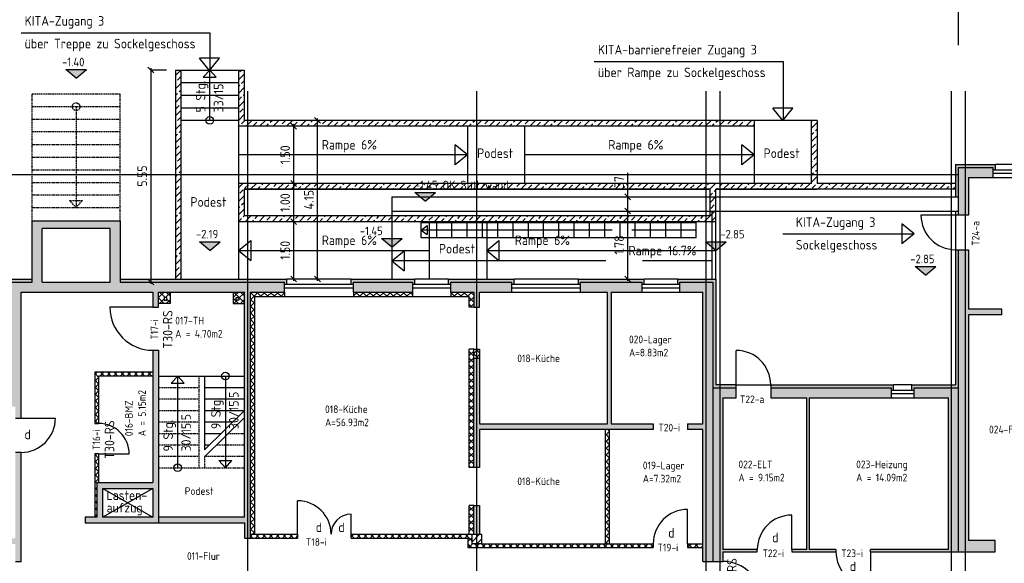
# Model space of a CAD drawing. Extents: x -112620 to -90450, y -13144 to 9644.
# Tile 5 of 34: x -106011 to -103433, y -6966 to -5543. Entities that reach past the tile are written whole.
import ezdxf

# ---------------------------------------------------------------- set-up
doc = ezdxf.new("R2010")
doc.units = 0
doc.header["$LTSCALE"] = 0.5
doc.header["$MEASUREMENT"] = 0
doc.linetypes.add('STRICHLINIE', pattern=[19.05, 12.7, -6.35])
doc.layers.get('0').update_dxf_attribs({"linetype": 'CONTINUOUS'})
doc.layers.get('DEFPOINTS').update_dxf_attribs({"linetype": 'CONTINUOUS'})
for name, color, linetype in [('BEMAS', 30, 'CONTINUOUS'), ('BRAND', 12, 'CONTINUOUS'), ('DÄMM', 41, 'CONTINUOUS'), ('HILFSLINIE', 231, 'CONTINUOUS'), ('LAYER1NEUB', 10, 'CONTINUOUS'), ('PROFIL', 200, 'CONTINUOUS'), ('RINGB', 104, 'CONTINUOUS'), ('SCHRAFF', 140, 'CONTINUOUS'), ('SCHRAFFB', 254, 'CONTINUOUS'), ('TREPPE', 3, 'CONTINUOUS'), ('WÄRMEÜBER', 240, 'CONTINUOUS')]:
    doc.layers.add(name, color=color, linetype=linetype)
doc.styles.get("Standard").update_dxf_attribs({"font": 'isocp3.shx', "height": 25})
doc.dimstyles.new('M100', dxfattribs={"dimtxt": 35, "dimasz": 15, "dimexe": 5, "dimexo": 5, "dimgap": 10, "dimtad": 1, "dimlfac": 0.01, "dimzin": 0, "dimtxsty": 'STANDARD', "dimblk1": 'OBLIQUE', "dimblk2": 'OBLIQUE', "dimsah": 1, "dimcen": 2.5, "dimdle": 5, "dimazin": 3, "dimtfac": 1, "dimtmove": 0, "dimatfit": 3, "dimtolj": 1, "dimtzin": 0})
pattern_1 = [(45, (9393.068, 0), (-8.8388348, 8.8388348), []), (135, (9393.068, 0), (-8.8388348, -8.8388348), [])]
pattern_2 = [(45, (-3320, -3910.851), (-8.8388348, 8.8388348), []), (135, (-3320, -3910.851), (-8.8388348, -8.8388348), [])]

# ---------------------------------------------------------------- blocks, each defined once
blk = doc.blocks.new('_OBLIQUE')
at = {"color": 0, "linetype": 'BYBLOCK'}
blk.add_line((-0.5, -0.5), (0.5, 0.5), dxfattribs=at)
blk = doc.blocks.new('*D842')
at = {"color": 0, "linetype": 'BYBLOCK'}
blk.add_line((-104418.8, -6226.8), (-104418.8, -6038.8), dxfattribs=at)
at = {"layer": 'DEFPOINTS', "color": 0, "linetype": 'BYBLOCK'}
for p in [(-104418.8, -6043.8), (-104418.8, -6043.8), (-104418.8, -6221.8)]:
    blk.add_point(p, dxfattribs=at)
at = {"color": 0, "linetype": 'BYBLOCK', "xscale": 15, "yscale": 15, "zscale": 15}
for p, rotation in [((-104418.8, -6043.8), 90), ((-104418.8, -6221.8), 270)]:
    blk.add_blockref('_OBLIQUE', p, dxfattribs=dict(at, rotation=rotation))
at = {"color": 0, "linetype": 'BYBLOCK', "insert": (-104441.3, -6132.8), "char_height": 25, "attachment_point": 5, "rotation": 90}
blk.add_mtext('\\A1;1.78', dxfattribs=at)
blk = doc.blocks.new('*D843')
at = {"color": 0, "linetype": 'BYBLOCK'}
for p, q in [((-104418.8, -6006.8), (-104418.8, -5944.3)), ((-104418.8, -6048.8), (-104418.8, -6006.8))]:
    blk.add_line(p, q, dxfattribs=at)
at = {"layer": 'DEFPOINTS', "color": 0, "linetype": 'BYBLOCK'}
for p in [(-104418.8, -6006.8), (-104418.8, -6006.8), (-104418.8, -6043.8)]:
    blk.add_point(p, dxfattribs=at)
at = {"color": 0, "linetype": 'BYBLOCK', "xscale": 15, "yscale": 15, "zscale": 15}
for p, rotation in [((-104418.8, -6006.8), 90), ((-104418.8, -6043.8), 270)]:
    blk.add_blockref('_OBLIQUE', p, dxfattribs=dict(at, rotation=rotation))
at = {"color": 0, "linetype": 'BYBLOCK', "insert": (-104441.3, -5968.1), "char_height": 25, "attachment_point": 5, "rotation": 90}
blk.add_mtext('\\A1;37', dxfattribs=at)
blk = doc.blocks.new('*D847')
at = {"color": 0, "linetype": 'BYBLOCK'}
blk.add_line((-105293.1, -6226.8), (-105293.1, -6066.8), dxfattribs=at)
at = {"layer": 'DEFPOINTS', "color": 0, "linetype": 'BYBLOCK'}
for p in [(-105293.1, -6071.8), (-105293.1, -6071.8), (-105293.1, -6221.8)]:
    blk.add_point(p, dxfattribs=at)
at = {"color": 0, "linetype": 'BYBLOCK', "xscale": 15, "yscale": 15, "zscale": 15}
for p, rotation in [((-105293.1, -6071.8), 90), ((-105293.1, -6221.8), 270)]:
    blk.add_blockref('_OBLIQUE', p, dxfattribs=dict(at, rotation=rotation))
at = {"color": 0, "linetype": 'BYBLOCK', "insert": (-105315.6, -6146.8), "char_height": 25, "attachment_point": 5, "rotation": 90}
blk.add_mtext('\\A1;1.50', dxfattribs=at)
blk = doc.blocks.new('*D849')
at = {"color": 0, "linetype": 'BYBLOCK'}
blk.add_line((-105293.1, -5976.8), (-105293.1, -5816.8), dxfattribs=at)
at = {"layer": 'DEFPOINTS', "color": 0, "linetype": 'BYBLOCK'}
for p in [(-105293.1, -5821.8), (-105293.1, -5821.8), (-105293.1, -5971.8)]:
    blk.add_point(p, dxfattribs=at)
at = {"color": 0, "linetype": 'BYBLOCK', "xscale": 15, "yscale": 15, "zscale": 15}
for p, rotation in [((-105293.1, -5821.8), 90), ((-105293.1, -5971.8), 270)]:
    blk.add_blockref('_OBLIQUE', p, dxfattribs=dict(at, rotation=rotation))
at = {"color": 0, "linetype": 'BYBLOCK', "insert": (-105315.6, -5896.8), "char_height": 25, "attachment_point": 5, "rotation": 90}
blk.add_mtext('\\A1;1.50', dxfattribs=at)
blk = doc.blocks.new('*D850')
at = {"color": 0, "linetype": 'BYBLOCK'}
blk.add_line((-105293.1, -6076.8), (-105293.1, -5966.8), dxfattribs=at)
at = {"layer": 'DEFPOINTS', "color": 0, "linetype": 'BYBLOCK'}
for p in [(-105293.1, -5971.8), (-105293.1, -5971.8), (-105293.1, -6071.8)]:
    blk.add_point(p, dxfattribs=at)
at = {"color": 0, "linetype": 'BYBLOCK', "xscale": 15, "yscale": 15, "zscale": 15}
for p, rotation in [((-105293.1, -5971.8), 90), ((-105293.1, -6071.8), 270)]:
    blk.add_blockref('_OBLIQUE', p, dxfattribs=dict(at, rotation=rotation))
at = {"color": 0, "linetype": 'BYBLOCK', "insert": (-105315.6, -6021.8), "char_height": 25, "attachment_point": 5, "rotation": 90}
blk.add_mtext('\\A1;1.00', dxfattribs=at)
blk = doc.blocks.new('*D851')
at = {"color": 0, "linetype": 'BYBLOCK'}
blk.add_line((-105231, -6226.8), (-105231, -5801.8), dxfattribs=at)
at = {"layer": 'DEFPOINTS', "color": 0, "linetype": 'BYBLOCK'}
for p in [(-105231, -5806.8), (-105231, -5806.8), (-105231, -6221.8)]:
    blk.add_point(p, dxfattribs=at)
at = {"color": 0, "linetype": 'BYBLOCK', "xscale": 15, "yscale": 15, "zscale": 15}
for p, rotation in [((-105231, -5806.8), 90), ((-105231, -6221.8), 270)]:
    blk.add_blockref('_OBLIQUE', p, dxfattribs=dict(at, rotation=rotation))
at = {"color": 0, "linetype": 'BYBLOCK', "insert": (-105253.5, -6014.3), "char_height": 25, "attachment_point": 5, "rotation": 90}
blk.add_mtext('\\A1;4.15', dxfattribs=at)
blk = doc.blocks.new('*D853')
at = {"color": 0, "linetype": 'BYBLOCK'}
blk.add_line((-105667.3, -5669.8), (-105667.3, -6234.8), dxfattribs=at)
at = {"layer": 'DEFPOINTS', "color": 0, "linetype": 'BYBLOCK'}
for p in [(-105667.3, -5674.8), (-105667.3, -6229.8), (-105667.3, -6229.8)]:
    blk.add_point(p, dxfattribs=at)
at = {"color": 0, "linetype": 'BYBLOCK', "xscale": 15, "yscale": 15, "zscale": 15}
for p, rotation in [((-105667.3, -5674.8), 90), ((-105667.3, -6229.8), 270)]:
    blk.add_blockref('_OBLIQUE', p, dxfattribs=dict(at, rotation=rotation))
at = {"color": 0, "linetype": 'BYBLOCK', "insert": (-105689.8, -5952.3), "char_height": 25, "attachment_point": 5, "rotation": 90}
blk.add_mtext('\\A1;5.55', dxfattribs=at)

msp = doc.modelspace()

# ---------------------------------------------------------------- hatches: boundary and pattern name
at = {"layer": 'BEMAS'}
h = msp.add_hatch(color=256, dxfattribs=at)
h.paths.add_polyline_path([(-105836.125, -5673.485), (-105863.17, -5673.485), (-105863.17, -5696.163)])
h.paths.add_polyline_path([(-105863.17, -5673.485), (-105890.214, -5673.485), (-105863.17, -5696.163)])
h = msp.add_hatch(color=256, dxfattribs=at)
h.paths.add_polyline_path([(-104160.966, -6124.145), (-104188.01, -6124.145), (-104188.01, -6146.823)])
h.paths.add_polyline_path([(-104188.01, -6124.145), (-104215.055, -6124.145), (-104188.01, -6146.823)])
h = msp.add_hatch(color=256, dxfattribs=at)
h.paths.add_polyline_path([(-103612.42, -6189.037), (-103639.464, -6189.037), (-103639.464, -6211.715)])
h.paths.add_polyline_path([(-103639.464, -6189.037), (-103666.509, -6189.037), (-103639.464, -6211.715)])
at = {"layer": 'DÄMM'}
for points in [[(-103462.01, -5929.823), (-103462.01, -5936.591), (-103456.01, -5936.591), (-103456.01, -5921.823), (-103561.01, -5921.823), (-103561.01, -6006.823), (-103553.01, -6006.823), (-103553.01, -5929.823)], [(-103675.01, -6498.823), (-103675.01, -6513.591), (-103669.01, -6513.591), (-103669.01, -6506.823), (-103553.01, -6506.823), (-103553.01, -6145.044), (-103561.01, -6145.044), (-103561.01, -6498.823)], [(-106033.01, -6229.823), (-105978.01, -6229.823), (-105978.01, -6221.823), (-106041.01, -6221.823), (-106041.01, -6521.823), (-106108.01, -6521.823), (-106108.01, -6536.591), (-106102.01, -6536.591), (-106102.01, -6529.823), (-106033.01, -6529.823)], [(-105748.01, -6221.823), (-105748.01, -6229.823), (-105317.01, -6229.823), (-105317.01, -6236.591), (-105311.01, -6236.591), (-105311.01, -6221.823)], [(-105143.01, -6221.823), (-105143.01, -6236.591), (-105137.01, -6236.591), (-105137.01, -6229.823), (-104982.01, -6229.823), (-104982.01, -6236.591), (-104976.01, -6236.591), (-104976.01, -6221.823)], [(-104888.01, -6221.823), (-104888.01, -6236.591), (-104882.01, -6236.591), (-104882.01, -6229.823), (-104722.01, -6229.823), (-104722.01, -6236.591), (-104716.01, -6236.591), (-104716.01, -6221.823)], [(-104382.01, -6229.823), (-104382.01, -6236.591), (-104376.01, -6236.591), (-104376.01, -6221.823), (-104548.01, -6221.823), (-104548.01, -6236.591), (-104542.01, -6236.591), (-104542.01, -6229.823)], [(-104288.01, -6221.823), (-104288.01, -6236.591), (-104282.01, -6236.591), (-104282.01, -6229.823), (-104196.01, -6229.823), (-104196.01, -6506.823), (-104134.51, -6506.823), (-104134.51, -6498.823), (-104188.01, -6498.823), (-104188.01, -6221.823)], [(-104044.51, -6498.823), (-104044.51, -6506.823), (-103729.01, -6506.823), (-103729.01, -6513.591), (-103723.01, -6513.591), (-103723.01, -6498.823)]]:
    msp.add_hatch(color=256, dxfattribs=at).paths.add_polyline_path(points)
at = {"layer": 'LAYER1NEUB'}
h = msp.add_hatch(color=256, dxfattribs=at)
h.paths.add_polyline_path([(-105485.394, -6124.145), (-105512.438, -6124.145), (-105512.438, -6146.823)])
h.paths.add_polyline_path([(-105512.438, -6124.145), (-105539.483, -6124.145), (-105512.438, -6146.823)])
h = msp.add_hatch(dxfattribs=at)
h.set_pattern_fill('ANSI37', color=256, scale=100, style=0)
h.set_pattern_definition(pattern_2)
h.paths.add_polyline_path([(-105617.01, -6285.823), (-105617.01, -6255.823), (-105647.01, -6255.823), (-105647.01, -6285.823)])
h.paths.add_polyline_path([(-105632.51, -6277.323), (-105632.51, -6270.323), (-105625.51, -6270.323), (-105625.51, -6277.323)], flags=16)
h = msp.add_hatch(dxfattribs=at)
h.set_pattern_fill('ANSI37', color=256, scale=100, style=0)
h.set_pattern_definition(pattern_2)
h.paths.add_polyline_path([(-105422.01, -6285.823), (-105422.01, -6255.823), (-105452.01, -6255.823), (-105452.01, -6285.823)])
h.paths.add_polyline_path([(-105436.51, -6277.323), (-105443.51, -6277.323), (-105443.51, -6270.323), (-105436.51, -6270.323)], flags=16)
at = {"layer": 'RINGB'}
h = msp.add_hatch(dxfattribs=at)
h.set_pattern_fill('ANSI33', color=256, scale=100, style=0)
h.paths.add_polyline_path([(-105588.01, -5674.823), (-105603.01, -5674.823), (-105603.01, -6221.823), (-105588.01, -6221.823)])
h = msp.add_hatch(dxfattribs=at)
h.set_pattern_fill('ANSI33', color=256, scale=100, style=0)
h.paths.add_polyline_path([(-104088.01, -5821.823), (-104088.01, -5806.823), (-105423.01, -5806.823), (-105423.01, -5674.823), (-105438.01, -5674.823), (-105438.01, -5821.823)])
h = msp.add_hatch(dxfattribs=at)
h.set_pattern_fill('ANSI33', color=256, scale=100, style=0)
h.paths.add_polyline_path([(-105438.01, -5971.823), (-105438.01, -6071.823), (-104188.01, -6071.823), (-104188.01, -5986.823), (-103923.01, -5986.823), (-103561.01, -5986.823), (-103561.01, -5971.823), (-103923.01, -5971.823), (-103923.01, -5806.823), (-103938.01, -5806.823), (-103938.01, -5971.823)])
h.paths.add_polyline_path([(-104203.01, -5986.823), (-105423.01, -5986.823), (-105423.01, -6056.823), (-104203.01, -6056.823)], flags=17)
for points in [[(-103462.01, -5955.823), (-103462.01, -5929.823), (-103553.01, -5929.823), (-103553.01, -6055.044), (-103527.01, -6055.044), (-103527.01, -5955.823)], [(-103527.01, -6145.044), (-103553.01, -6145.044), (-103553.01, -6935.823), (-103457.01, -6935.823), (-103457.01, -6905.823), (-103527.01, -6905.823), (-103527.01, -6315.823), (-103439.01, -6315.823), (-103439.01, -6300.823), (-103527.01, -6300.823)], [(-105137.01, -6229.823), (-105137.01, -6255.823), (-104982.01, -6255.823), (-104982.01, -6229.823)], [(-104882.01, -6229.823), (-104882.01, -6255.823), (-104822.01, -6255.823), (-104822.01, -6295.823), (-104807.01, -6295.823), (-104807.01, -6255.823), (-104722.01, -6255.823), (-104722.01, -6229.823)], [(-104282.01, -6229.823), (-104282.01, -6255.823), (-104222.01, -6255.823), (-104222.01, -6600.823), (-104262.01, -6600.823), (-104262.01, -6615.823), (-104222.01, -6615.823), (-104222.01, -6960.823), (-104196.01, -6960.823), (-104196.01, -6229.823)], [(-104134.51, -6532.823), (-104134.51, -6506.823), (-104196.01, -6506.823), (-104196.01, -6960.823), (-104170.01, -6960.823), (-104170.01, -6935.823), (-104079.51, -6935.823), (-104079.51, -6929.823), (-104170.01, -6929.823), (-104170.01, -6532.823)], [(-103729.01, -6532.823), (-103729.01, -6506.823), (-104044.51, -6506.823), (-104044.51, -6532.823), (-103949.51, -6532.823), (-103949.51, -6929.823), (-103989.51, -6929.823), (-103989.51, -6935.823), (-103873.51, -6935.823), (-103873.51, -6929.823), (-103943.51, -6929.823), (-103943.51, -6532.823)], [(-106022.01, -6915.823), (-106022.01, -6960.823), (-106007.01, -6960.823), (-106007.01, -6675.823), (-106022.01, -6675.823), (-106022.01, -6900.823), (-106177.01, -6900.823), (-106177.01, -6555.823), (-106183.01, -6555.823), (-106183.01, -6900.823), (-106607.01, -6900.823), (-106607.01, -6880.823), (-106622.01, -6880.823), (-106622.01, -7015.823), (-106607.01, -7015.823), (-106607.01, -6915.823)], [(-104822.01, -6889.823), (-104807.01, -6889.823), (-104807.01, -6814.823), (-104822.01, -6814.823)]]:
    msp.add_hatch(color=256, dxfattribs=at).paths.add_polyline_path(points)
h = msp.add_hatch(color=256, dxfattribs=at)
h.paths.add_polyline_path([(-105748.01, -6229.823), (-105748.01, -6069.823), (-105978.01, -6069.823), (-105978.01, -6229.823), (-106033.01, -6229.823), (-106033.01, -6529.823), (-106102.01, -6529.823), (-106102.01, -6555.823), (-106022.01, -6555.823), (-106022.01, -6585.823), (-106007.01, -6585.823), (-106007.01, -6255.823), (-105662.01, -6255.823), (-105662.01, -6295.823), (-105647.01, -6295.823), (-105647.01, -6255.823), (-105422.01, -6255.823), (-105422.01, -6844.823), (-105647.01, -6844.823), (-105647.01, -6859.823), (-105422.01, -6859.823), (-105422.01, -6899.823), (-105407.01, -6899.823), (-105407.01, -6255.823), (-105317.01, -6255.823), (-105317.01, -6229.823)])
h.paths.add_polyline_path([(-105774.01, -6229.823), (-105774.01, -6089.823), (-105952.01, -6089.823), (-105952.01, -6229.823)], flags=17)
h = msp.add_hatch(color=256, dxfattribs=at)
h.paths.add_polyline_path([(-104814.51, -6429.823), (-104822.01, -6429.823), (-104822.01, -6714.823), (-104814.51, -6714.823)])
h.paths.add_polyline_path([(-104352.01, -6615.823), (-104352.01, -6600.823), (-104462.01, -6600.823), (-104462.01, -6255.823), (-104382.01, -6255.823), (-104382.01, -6229.823), (-104542.01, -6229.823), (-104542.01, -6255.823), (-104472.01, -6255.823), (-104472.01, -6600.823), (-104807.01, -6600.823), (-104807.01, -6429.823), (-104814.51, -6429.823), (-104814.51, -6714.823), (-104807.01, -6714.823), (-104807.01, -6615.823)])
h = msp.add_hatch(color=256, dxfattribs=at)
h.paths.add_polyline_path([(-105647.01, -6408.323), (-105662.01, -6408.323), (-105662.01, -6754.823), (-105808.01, -6754.823), (-105808.01, -6844.823), (-105839.01, -6844.823), (-105839.01, -6859.823), (-105647.01, -6859.823), (-105647.01, -6844.823)])
h.paths.add_polyline_path([(-105662.01, -6769.823), (-105662.01, -6844.823), (-105793.01, -6844.823), (-105793.01, -6769.823)], flags=16)
h = msp.add_hatch(color=256, dxfattribs=at)
h.paths.add_polyline_path([(-103553.01, -6506.823), (-103669.01, -6506.823), (-103669.01, -6532.823), (-103579.01, -6532.823), (-103579.01, -6929.823), (-103783.51, -6929.823), (-103783.51, -6935.823), (-103553.01, -6935.823), (-103553.01, -6903.822, -0.17210363), (-103568.143, -6861.16, -0.17210363), (-103553.01, -6818.498), (-103553.01, -6532.823)])
h.paths.add_polyline_path([(-103553.01, -6818.498, 0.17210363), (-103568.143, -6861.16, 0.17210363), (-103553.01, -6903.822)], flags=16)
at = {"layer": 'SCHRAFF'}
h = msp.add_hatch(dxfattribs=at)
h.set_pattern_fill('ANSI37', color=256, scale=100, style=0)
h.set_pattern_definition(pattern_1)
h.paths.add_polyline_path([(-105395.01, -6267.823), (-105317.01, -6267.823), (-105317.01, -6255.823), (-105407.01, -6255.823), (-105407.01, -6889.823), (-105395.01, -6889.823)])
h = msp.add_hatch(dxfattribs=at)
h.set_pattern_fill('ANSI37', color=256, scale=100, style=0)
h.paths.add_polyline_path([(-105137.01, -6255.823), (-105137.01, -6267.823), (-104982.01, -6267.823), (-104982.01, -6255.823)])
h = msp.add_hatch(dxfattribs=at)
h.set_pattern_fill('ANSI37', color=256, scale=100, style=0)
h.paths.add_polyline_path([(-104822.01, -6255.823), (-104882.01, -6255.823), (-104882.01, -6267.823), (-104834.01, -6267.823), (-104834.01, -6295.823), (-104822.01, -6295.823)])
h = msp.add_hatch(dxfattribs=at)
h.set_pattern_fill('ANSI37', color=256, scale=100, style=0)
h.paths.add_polyline_path([(-104834.01, -6714.823), (-104822.01, -6714.823), (-104822.01, -6405.823), (-104834.01, -6405.823)])
h = msp.add_hatch(dxfattribs=at)
h.set_pattern_fill('ANSI37', color=256, scale=100, style=0)
h.set_pattern_definition(pattern_1)
h.paths.add_polyline_path([(-104814.51, -6405.823), (-104822.01, -6405.823), (-104822.01, -6429.823), (-104814.51, -6429.823)])
h.paths.add_polyline_path([(-104814.51, -6429.823), (-104807.01, -6429.823), (-104807.01, -6405.823), (-104814.51, -6405.823)])
h = msp.add_hatch(dxfattribs=at)
h.set_pattern_fill('ANSI37', color=256, scale=100, style=0)
h.set_pattern_definition(pattern_1)
h.paths.add_polyline_path([(-105662.01, -6475.823), (-105662.01, -6465.823), (-105814.01, -6465.823), (-105814.01, -6599.823), (-105804.01, -6599.823), (-105804.01, -6475.823)])
h = msp.add_hatch(dxfattribs=at)
h.set_pattern_fill('ANSI37', color=256, scale=100, style=0)
h.paths.add_polyline_path([(-104467.01, -6615.823), (-104477.01, -6615.823), (-104477.01, -6914.823), (-104467.01, -6914.823)])
h = msp.add_hatch(dxfattribs=at)
h.set_pattern_fill('ANSI37', color=256, scale=100, style=0)
h.set_pattern_definition(pattern_1)
h.paths.add_polyline_path([(-105804.01, -6679.823), (-105814.01, -6679.823), (-105814.01, -6844.823), (-105808.01, -6844.823), (-105808.01, -6754.823), (-105804.01, -6754.823)])
h = msp.add_hatch(dxfattribs=at)
h.set_pattern_fill('ANSI37', color=256, scale=100, style=0)
h.paths.add_polyline_path([(-104834.01, -6889.823), (-104822.01, -6889.823), (-104822.01, -6814.823), (-104834.01, -6814.823)])
h = msp.add_hatch(dxfattribs=at)
h.set_pattern_fill('ANSI37', color=256, scale=100, style=0)
h.set_pattern_definition(pattern_1)
h.paths.add_polyline_path([(-105283.01, -6899.823), (-105283.01, -6889.823), (-105407.01, -6889.823), (-105407.01, -6899.823)])
h = msp.add_hatch(dxfattribs=at)
h.set_pattern_fill('ANSI37', color=256, scale=100, style=0)
h.set_pattern_definition(pattern_1)
h.paths.add_polyline_path([(-104802.01, -6914.823), (-104814.51, -6914.823), (-104814.51, -6924.823), (-104352.01, -6924.823), (-104352.01, -6914.823)])
h.paths.add_polyline_path([(-104827.01, -6914.823), (-104827.01, -6889.823), (-105143.01, -6889.823), (-105143.01, -6899.823), (-104837.01, -6899.823), (-104837.01, -6924.823), (-104814.51, -6924.823), (-104814.51, -6914.823)])
h = msp.add_hatch(dxfattribs=at)
h.set_pattern_fill('ANSI31', color=256, scale=100, style=0)
h.paths.add_polyline_path([(-104802.01, -6889.823), (-104814.51, -6889.823), (-104814.51, -6914.823), (-104802.01, -6914.823)])
h.paths.add_polyline_path([(-104827.01, -6914.823), (-104814.51, -6914.823), (-104814.51, -6889.823), (-104827.01, -6889.823)])
h = msp.add_hatch(dxfattribs=at)
h.set_pattern_fill('ANSI37', color=256, scale=100, style=0)
h.set_pattern_definition([(45, (9393.068, -25), (-8.8388348, 8.8388348), []), (135, (9393.068, -25), (-8.8388348, -8.8388348), [])])
h.paths.add_polyline_path([(-104222.01, -6924.823), (-104222.01, -6914.823), (-104262.01, -6914.823), (-104262.01, -6924.823)])
at = {"layer": 'WÄRMEÜBER'}
h = msp.add_hatch(color=256, dxfattribs=at)
h.paths.add_polyline_path([(-104922.263, -5995.528), (-104949.308, -5995.528), (-104949.308, -6018.206)])
h.paths.add_polyline_path([(-104949.308, -5995.528), (-104976.353, -5995.528), (-104949.308, -6018.206)])
h = msp.add_hatch(color=256, dxfattribs=at)
h.paths.add_polyline_path([(-105008.966, -6115.503), (-105036.01, -6115.503), (-105036.01, -6138.181)])
h.paths.add_polyline_path([(-105036.01, -6115.503), (-105063.055, -6115.503), (-105036.01, -6138.181)])

# ---------------------------------------------------------------- linework, layer by layer
at = {"layer": 'BEMAS'}
for p, q in [((-103553.01, -5609.78), (-103553.01, -5296.313)), ((-105890.214, -5673.485), (-105836.125, -5673.485)), ((-105863.17, -5696.163), (-105890.214, -5673.485)), ((-105863.17, -5696.163), (-105836.125, -5673.485)), ((-105626.414, -5674.823), (-105667.26, -5674.823)), ((-103669.032, -6103.826), (-103701.199, -6077.706)), ((-103701.199, -6077.706), (-103701.199, -6129.946)), ((-104012.821, -6103.826), (-103669.032, -6103.826)), ((-103669.032, -6103.826), (-103701.199, -6129.946)), ((-104215.055, -6124.145), (-104160.966, -6124.145)), ((-104188.01, -6146.823), (-104215.055, -6124.145)), ((-104188.01, -6146.823), (-104160.966, -6124.145)), ((-103666.509, -6189.037), (-103612.42, -6189.037)), ((-103639.464, -6211.715), (-103666.509, -6189.037)), ((-103639.464, -6211.715), (-103612.42, -6189.037))]:
    msp.add_line(p, q, dxfattribs=at)
at = {"layer": 'HILFSLINIE'}
for p, q in [((-105414.51, -5729.823), (-105414.51, -7475.734)), ((-104814.51, -5729.823), (-104814.51, -7475.734)), ((-104214.51, -5729.823), (-104214.51, -7475.734)), ((-104177.51, -5729.823), (-104177.51, -7544.297)), ((-103571.51, -7761.968), (-103571.51, -5729.823)), ((-103534.51, -7964.683), (-103534.51, -5729.823)), ((-107422.592, -5948.323), (-103553.01, -5948.323))]:
    msp.add_line(p, q, dxfattribs=at)
at = {"layer": 'LAYER1NEUB'}
for p, q in [((-106007.169, -5577.126), (-105513.01, -5577.126)), ((-105513.01, -5577.126), (-105513.01, -5677.098)), ((-105513.934, -5675.961), (-105540.054, -5643.794)), ((-105487.814, -5643.794), (-105540.054, -5643.794)), ((-105513.934, -5675.961), (-105487.814, -5643.794)), ((-104506.245, -5652.462), (-104012.087, -5652.462)), ((-104012.087, -5652.462), (-104012.087, -5806.823)), ((-105603.01, -5674.823), (-105603.01, -6221.823)), ((-105603.01, -5674.823), (-105423.01, -5674.823)), ((-105588.01, -6221.823), (-105588.01, -5674.823)), ((-105513.01, -5674.823), (-105530.086, -5693.562)), ((-105530.086, -5693.562), (-105495.934, -5693.562)), ((-105513.01, -5806.823), (-105513.01, -5674.823)), ((-105513.01, -5674.823), (-105495.934, -5693.562)), ((-105438.01, -5674.823), (-105438.01, -6221.823)), ((-105423.01, -5674.823), (-105423.01, -5806.823)), ((-105588.01, -5707.823), (-105438.01, -5707.823)), ((-105588.01, -5740.823), (-105438.01, -5740.823)), ((-105588.01, -5773.823), (-105438.01, -5773.823)), ((-104013.01, -5806.823), (-104039.13, -5774.656)), ((-103986.891, -5774.656), (-104039.13, -5774.656)), ((-104013.01, -5806.823), (-103986.891, -5774.656)), ((-105438.01, -5806.823), (-105588.01, -5806.823)), ((-104088.01, -5821.823), (-105438.01, -5821.823)), ((-103923.01, -5806.823), (-105423.01, -5806.823)), ((-104838.01, -5821.823), (-104838.01, -5971.823)), ((-104688.01, -5971.823), (-104688.01, -5821.823)), ((-104088.01, -5806.823), (-104088.01, -5971.823)), ((-103938.01, -5971.823), (-103938.01, -5806.823)), ((-103923.01, -5806.823), (-103923.01, -5971.823)), ((-104838.01, -5896.823), (-104870.177, -5870.704)), ((-104870.177, -5922.943), (-104870.177, -5870.704)), ((-104088.01, -5896.823), (-104120.177, -5870.704)), ((-104120.177, -5922.943), (-104120.177, -5870.704)), ((-104838.01, -5896.823), (-105438.01, -5896.823)), ((-104838.01, -5896.823), (-104870.177, -5922.943)), ((-104088.01, -5896.823), (-104688.01, -5896.823)), ((-104088.01, -5896.823), (-104120.177, -5922.943)), ((-103938.01, -5971.823), (-105438.01, -5971.823)), ((-103561.01, -5971.823), (-103923.01, -5971.823)), ((-103561.01, -5971.823), (-103561.01, -5986.823)), ((-105423.01, -5986.823), (-104203.01, -5986.823)), ((-105423.01, -5986.823), (-105423.01, -6056.823)), ((-104203.01, -5986.823), (-105423.01, -5986.823)), ((-104203.01, -6056.823), (-104203.01, -5986.823)), ((-104188.01, -6221.823), (-104188.01, -5986.823)), ((-103561.01, -5986.823), (-104188.01, -5986.823)), ((-104188.01, -5986.823), (-103923.01, -5986.823)), ((-104203.01, -6056.823), (-105423.01, -6056.823)), ((-103561.01, -6055.044), (-103651.01, -6055.044)), ((-104188.01, -6071.823), (-105438.01, -6071.823)), ((-104938.01, -6221.823), (-104938.01, -6071.823)), ((-104788.01, -6071.823), (-104788.01, -6221.823)), ((-105539.483, -6124.145), (-105485.394, -6124.145)), ((-105512.438, -6146.823), (-105539.483, -6124.145)), ((-105512.438, -6146.823), (-105485.394, -6124.145)), ((-105438.01, -6146.823), (-105405.843, -6120.704)), ((-105405.843, -6120.704), (-105405.843, -6172.943)), ((-104788.01, -6146.823), (-104755.843, -6120.704)), ((-104755.843, -6120.704), (-104755.843, -6172.943)), ((-105438.01, -6146.823), (-105405.843, -6172.943)), ((-105438.01, -6146.823), (-104938.01, -6146.823)), ((-104788.01, -6146.823), (-104755.843, -6172.943)), ((-104788.01, -6146.823), (-104188.01, -6146.823)), ((-105617.01, -6255.823), (-105617.01, -6285.823)), ((-105452.01, -6255.823), (-105452.01, -6285.823)), ((-105617.01, -6285.823), (-105647.01, -6285.823)), ((-105452.01, -6285.823), (-105422.01, -6285.823)), ((-104352.01, -6914.823), (-104352.01, -6924.823))]:
    msp.add_line(p, q, dxfattribs=at)
at = {"layer": 'LAYER1NEUB', "linetype": 'STRICHLINIE', "ltscale": 0.5}
for p, q in [((-105978.01, -6069.823), (-105978.01, -5737.823)), ((-105748.01, -5737.823), (-105978.01, -5737.823)), ((-105748.01, -6069.823), (-105748.01, -5737.823)), ((-105748.01, -5770.823), (-105978.01, -5770.823)), ((-105863.01, -5770.823), (-105863.01, -6034.823)), ((-105978.01, -5803.823), (-105748.01, -5803.823)), ((-105748.01, -5836.823), (-105978.01, -5836.823)), ((-105978.01, -5869.823), (-105748.01, -5869.823)), ((-105978.01, -5902.823), (-105748.01, -5902.823)), ((-105978.01, -5935.823), (-105748.01, -5935.823)), ((-105978.01, -5968.823), (-105748.01, -5968.823)), ((-105978.01, -6001.823), (-105748.01, -6001.823)), ((-105863.01, -6034.823), (-105880.086, -6016.085)), ((-105880.086, -6016.085), (-105845.934, -6016.085)), ((-105863.01, -6034.823), (-105845.934, -6016.085)), ((-105978.01, -6034.823), (-105748.01, -6034.823))]:
    msp.add_line(p, q, dxfattribs=at)
msp.add_circle((-105863.01, -5770.823), 10, dxfattribs=at)
at = {"layer": 'LAYER1NEUB'}
msp.add_circle((-105513.01, -5806.823), 10, dxfattribs=at)
msp.add_arc((-103561.01, -6055.044), 90, 180, 270, dxfattribs=at)
at = {"layer": 'PROFIL'}
for p, q in [((-105625.51, -6270.323), (-105632.51, -6270.323)), ((-105632.51, -6270.323), (-105632.51, -6277.323)), ((-105632.51, -6277.323), (-105625.51, -6277.323)), ((-105625.51, -6277.323), (-105625.51, -6270.323)), ((-105443.51, -6270.323), (-105436.51, -6270.323)), ((-105443.51, -6277.323), (-105443.51, -6270.323)), ((-105436.51, -6277.323), (-105443.51, -6277.323)), ((-105436.51, -6270.323), (-105436.51, -6277.323))]:
    msp.add_line(p, q, dxfattribs=at)
at = {"layer": 'SCHRAFF'}
for p, q in [((-103553.01, -5929.823), (-103462.01, -5929.823)), ((-103553.01, -6055.044), (-103553.01, -5929.823)), ((-103462.01, -5955.823), (-103462.01, -5929.823)), ((-103402.01, -5936.591), (-103462.01, -5936.591)), ((-103462.01, -5944.591), (-103402.01, -5944.591)), ((-103527.01, -5955.823), (-103527.01, -6055.044)), ((-103527.01, -5955.823), (-103182.01, -5955.823)), ((-103527.01, -6055.044), (-103561.01, -6055.044)), ((-105978.01, -6229.823), (-105978.01, -6069.823)), ((-105978.01, -6069.823), (-105748.01, -6069.823)), ((-105748.01, -6069.823), (-105748.01, -6229.823)), ((-105952.01, -6229.823), (-105952.01, -6089.823)), ((-105774.01, -6089.823), (-105952.01, -6089.823)), ((-105774.01, -6229.823), (-105774.01, -6089.823)), ((-103561.01, -6145.044), (-103527.01, -6145.044)), ((-103553.01, -6935.823), (-103553.01, -6145.044)), ((-103527.01, -6145.044), (-103527.01, -6300.823)), ((-106033.01, -6229.823), (-105978.01, -6229.823)), ((-105952.01, -6229.823), (-105774.01, -6229.823)), ((-105748.01, -6229.823), (-105317.01, -6229.823)), ((-105317.01, -6255.823), (-105317.01, -6229.823)), ((-105137.01, -6236.591), (-105317.01, -6236.591)), ((-105137.01, -6255.823), (-105137.01, -6229.823)), ((-105137.01, -6229.823), (-104982.01, -6229.823)), ((-104982.01, -6229.823), (-104982.01, -6255.823)), ((-104882.01, -6236.591), (-104982.01, -6236.591)), ((-104882.01, -6255.823), (-104882.01, -6229.823)), ((-104882.01, -6229.823), (-104722.01, -6229.823)), ((-104722.01, -6255.823), (-104722.01, -6229.823)), ((-104542.01, -6236.591), (-104722.01, -6236.591)), ((-104542.01, -6255.823), (-104542.01, -6229.823)), ((-104542.01, -6229.823), (-104382.01, -6229.823)), ((-104382.01, -6229.823), (-104382.01, -6255.823)), ((-104282.01, -6236.591), (-104382.01, -6236.591)), ((-104282.01, -6255.823), (-104282.01, -6229.823)), ((-104282.01, -6229.823), (-104196.01, -6229.823)), ((-104196.01, -6229.823), (-104196.01, -6960.823)), ((-106007.01, -6255.823), (-105662.01, -6255.823)), ((-106007.01, -6255.823), (-105814.01, -6255.823)), ((-106007.01, -6255.823), (-105662.01, -6255.823)), ((-106007.01, -6585.823), (-106007.01, -6255.823)), ((-105662.01, -6255.823), (-105662.01, -6295.823)), ((-105647.01, -6295.823), (-105647.01, -6255.823)), ((-105647.01, -6255.823), (-105422.01, -6255.823)), ((-105422.01, -6844.823), (-105422.01, -6255.823)), ((-105407.01, -6255.823), (-105407.01, -6899.823)), ((-105407.01, -6255.823), (-105317.01, -6255.823)), ((-105317.01, -6244.591), (-105137.01, -6244.591)), ((-105317.01, -6255.823), (-105317.01, -6267.823)), ((-105137.01, -6255.823), (-105137.01, -6267.823)), ((-105137.01, -6255.823), (-104982.01, -6255.823)), ((-104982.01, -6244.591), (-104882.01, -6244.591)), ((-104982.01, -6255.823), (-104982.01, -6267.823)), ((-104882.01, -6255.823), (-104882.01, -6267.823)), ((-104882.01, -6255.823), (-104822.01, -6255.823)), ((-104822.01, -6255.823), (-104822.01, -6295.823)), ((-104807.01, -6295.823), (-104807.01, -6255.823)), ((-104807.01, -6255.823), (-104472.01, -6255.823)), ((-104722.01, -6244.591), (-104542.01, -6244.591)), ((-104472.01, -6600.823), (-104472.01, -6255.823)), ((-104462.01, -6255.823), (-104462.01, -6600.823)), ((-104462.01, -6255.823), (-104222.01, -6255.823)), ((-104382.01, -6244.591), (-104282.01, -6244.591)), ((-104222.01, -6600.823), (-104222.01, -6255.823)), ((-105395.01, -6889.823), (-105395.01, -6267.823)), ((-105395.01, -6267.823), (-104834.01, -6267.823)), ((-104834.01, -6295.823), (-104834.01, -6267.823)), ((-105662.01, -6295.823), (-105774.51, -6295.823)), ((-105662.01, -6295.823), (-105647.01, -6295.823)), ((-104822.01, -6295.823), (-104834.01, -6295.823)), ((-104822.01, -6295.823), (-104807.01, -6295.823)), ((-103439.01, -6300.823), (-103527.01, -6300.823)), ((-103439.01, -6315.823), (-103439.01, -6300.823)), ((-103527.01, -6315.823), (-103527.01, -6905.823)), ((-103439.01, -6315.823), (-103527.01, -6315.823)), ((-105662.01, -6408.323), (-105647.01, -6408.323)), ((-105662.01, -6408.323), (-105662.01, -6754.823)), ((-105647.01, -6408.323), (-105647.01, -6844.823)), ((-104834.01, -6714.823), (-104834.01, -6405.823)), ((-104822.01, -6405.823), (-104834.01, -6405.823)), ((-104822.01, -6405.823), (-104807.01, -6405.823)), ((-104822.01, -6714.823), (-104822.01, -6405.823)), ((-104807.01, -6405.823), (-104807.01, -6600.823)), ((-104134.51, -6498.823), (-104134.51, -6408.823)), ((-104807.01, -6429.823), (-104822.01, -6429.823)), ((-105814.01, -6465.823), (-105814.01, -6599.823)), ((-105662.01, -6465.823), (-105814.01, -6465.823)), ((-105662.01, -6465.823), (-105662.01, -6475.823)), ((-105662.01, -6475.823), (-105804.01, -6475.823)), ((-105804.01, -6475.823), (-105804.01, -6599.823)), ((-104196.01, -6506.823), (-104134.51, -6506.823)), ((-104134.51, -6532.823), (-104134.51, -6498.823)), ((-104044.51, -6498.823), (-104044.51, -6532.823)), ((-104044.51, -6506.823), (-103729.01, -6506.823)), ((-103729.01, -6506.823), (-103729.01, -6532.823)), ((-103669.01, -6513.591), (-103729.01, -6513.591)), ((-103729.01, -6521.591), (-103669.01, -6521.591)), ((-103669.01, -6532.823), (-103669.01, -6506.823)), ((-103669.01, -6506.823), (-103553.01, -6506.823)), ((-104170.01, -6532.823), (-104134.51, -6532.823)), ((-104170.01, -6532.823), (-104170.01, -6929.823)), ((-104044.51, -6532.823), (-103949.51, -6532.823)), ((-103949.51, -6929.823), (-103949.51, -6532.823)), ((-103943.51, -6532.823), (-103943.51, -6929.823)), ((-103943.51, -6532.823), (-103579.01, -6532.823)), ((-103579.01, -6929.823), (-103579.01, -6532.823)), ((-103553.01, -6935.823), (-103553.01, -6532.823)), ((-106022.01, -6585.823), (-106007.01, -6585.823)), ((-106007.01, -6585.823), (-105917.01, -6585.823)), ((-105814.01, -6599.823), (-105804.01, -6599.823)), ((-104807.01, -6600.823), (-104472.01, -6600.823)), ((-104352.01, -6615.823), (-104807.01, -6615.823)), ((-104807.01, -6615.823), (-104807.01, -6714.823)), ((-104477.01, -6914.823), (-104477.01, -6615.823)), ((-104467.01, -6615.823), (-104467.01, -6914.823)), ((-104462.01, -6600.823), (-104352.01, -6600.823)), ((-104352.01, -6600.823), (-104352.01, -6615.823)), ((-104262.01, -6600.823), (-104262.01, -6615.823)), ((-104262.01, -6600.823), (-104222.01, -6600.823)), ((-104222.01, -6615.823), (-104262.01, -6615.823)), ((-104222.01, -6960.823), (-104222.01, -6615.823)), ((-106007.01, -6675.823), (-106022.01, -6675.823)), ((-106007.01, -6960.823), (-106007.01, -6675.823)), ((-105804.01, -6679.823), (-105814.01, -6679.823)), ((-105814.01, -6679.823), (-105814.01, -6844.823)), ((-105804.01, -6679.823), (-105804.01, -6754.823)), ((-105804.01, -6679.823), (-105724.01, -6679.823)), ((-104822.01, -6714.823), (-104834.01, -6714.823)), ((-104807.01, -6714.823), (-104822.01, -6714.823)), ((-105808.01, -6844.823), (-105808.01, -6754.823)), ((-105808.01, -6754.823), (-105662.01, -6754.823)), ((-105793.01, -6844.823), (-105793.01, -6769.823)), ((-105793.01, -6769.823), (-105662.01, -6769.823)), ((-105793.01, -6769.823), (-105662.01, -6844.823)), ((-105662.01, -6769.823), (-105793.01, -6844.823)), ((-105662.01, -6769.823), (-105662.01, -6844.823)), ((-105283.01, -6889.823), (-105283.01, -6802.323)), ((-104834.01, -6889.823), (-104834.01, -6814.823)), ((-104822.01, -6814.823), (-104834.01, -6814.823)), ((-104822.01, -6889.823), (-104822.01, -6814.823)), ((-104822.01, -6814.823), (-104807.01, -6814.823)), ((-104807.01, -6814.823), (-104807.01, -6889.823)), ((-104262.01, -6914.823), (-104262.01, -6824.823)), ((-105839.01, -6844.823), (-105839.01, -6859.823)), ((-105808.01, -6844.823), (-105839.01, -6844.823)), ((-105662.01, -6844.823), (-105793.01, -6844.823)), ((-105422.01, -6844.823), (-105647.01, -6844.823)), ((-105143.01, -6889.823), (-105143.01, -6837.323)), ((-103989.51, -6929.823), (-103989.51, -6839.823)), ((-105839.01, -6859.823), (-105422.01, -6859.823)), ((-105422.01, -6859.823), (-105422.01, -6899.823)), ((-105422.01, -6899.823), (-105407.01, -6899.823)), ((-105407.01, -6889.823), (-105283.01, -6889.823)), ((-105407.01, -6899.823), (-105283.01, -6899.823)), ((-105283.01, -6889.823), (-105283.01, -6899.823)), ((-105143.01, -6889.823), (-104827.01, -6889.823)), ((-105143.01, -6899.823), (-105143.01, -6889.823)), ((-105143.01, -6899.823), (-104837.01, -6899.823)), ((-104837.01, -6899.823), (-104837.01, -6924.823)), ((-104827.01, -6889.823), (-104827.01, -6914.823)), ((-104827.01, -6889.823), (-104802.01, -6889.823)), ((-104802.01, -6889.823), (-104802.01, -6914.823)), ((-103457.01, -6905.823), (-103527.01, -6905.823)), ((-103457.01, -6935.823), (-103457.01, -6905.823)), ((-104837.01, -6924.823), (-104352.01, -6924.823)), ((-104802.01, -6914.823), (-104827.01, -6914.823)), ((-104802.01, -6914.823), (-104352.01, -6914.823)), ((-104262.01, -6914.823), (-104222.01, -6914.823)), ((-104262.01, -6914.823), (-104262.01, -6924.823)), ((-104262.01, -6924.823), (-104222.01, -6924.823)), ((-104079.51, -6929.823), (-104170.01, -6929.823)), ((-104079.51, -6935.823), (-104079.51, -6929.823)), ((-103949.51, -6929.823), (-103989.51, -6929.823)), ((-103989.51, -6929.823), (-103989.51, -6935.823)), ((-103873.51, -6929.823), (-103943.51, -6929.823)), ((-103873.51, -6929.823), (-103873.51, -6935.823)), ((-103579.01, -6929.823), (-103783.51, -6929.823)), ((-103783.51, -6935.823), (-103783.51, -6929.823)), ((-104170.01, -6935.823), (-104079.51, -6935.823)), ((-104170.01, -6935.823), (-104170.01, -6960.823)), ((-103989.51, -6935.823), (-103873.51, -6935.823)), ((-103783.51, -6935.823), (-103783.51, -7025.823)), ((-103783.51, -6935.823), (-103457.01, -6935.823)), ((-106022.01, -6960.823), (-106007.01, -6960.823)), ((-104222.01, -6960.823), (-104170.01, -6960.823))]:
    msp.add_line(p, q, dxfattribs=at)
for centre, radius, start, end in [((-105662.01, -6295.823), 112.5, 180, 270), ((-104134.51, -6498.823), 90, 0, 90), ((-106007.01, -6585.823), 90, 270, 0), ((-105804.01, -6679.823), 80, 0, 90), ((-105283.01, -6889.823), 87.5, 0, 90), ((-104262.01, -6914.823), 90, 90, 180), ((-105143.01, -6889.823), 52.5, 90, 180), ((-103989.51, -6929.823), 90, 90, 180), ((-103783.51, -6935.823), 90, 180, 270), ((-104170.01, -7060.823), 100, 360, 90)]:
    msp.add_arc(centre, radius, start, end, dxfattribs=at)
at = {"layer": 'SCHRAFFB'}
for p, q in [((-103408.01, -5921.823), (-103456.01, -5921.823)), ((-103561.01, -6055.044), (-103561.01, -6145.044)), ((-105143.01, -6221.823), (-105311.01, -6221.823)), ((-104888.01, -6221.823), (-104976.01, -6221.823)), ((-104548.01, -6221.823), (-104716.01, -6221.823)), ((-104288.01, -6221.823), (-104376.01, -6221.823)), ((-104134.51, -6498.823), (-104044.51, -6498.823)), ((-103675.01, -6498.823), (-103723.01, -6498.823))]:
    msp.add_line(p, q, dxfattribs=at)
at = {"layer": 'TREPPE'}
for p, q in [((-105647.01, -6475.823), (-105527.01, -6475.823)), ((-105597.01, -6475.823), (-105614.086, -6494.562)), ((-105614.086, -6494.562), (-105579.934, -6494.562)), ((-105597.01, -6715.823), (-105597.01, -6475.823)), ((-105597.01, -6475.823), (-105579.934, -6494.562)), ((-105527.01, -6475.823), (-105527.01, -6669.101)), ((-105527.01, -6475.823), (-105422.01, -6475.823)), ((-105472.01, -6475.823), (-105472.01, -6715.823)), ((-105527.01, -6505.823), (-105422.01, -6505.823)), ((-105527.01, -6535.823), (-105422.01, -6535.823)), ((-105527.01, -6565.823), (-105422.01, -6565.823)), ((-105527.01, -6669.101), (-105422.01, -6566.094)), ((-105527.01, -6687.471), (-105422.01, -6584.465)), ((-105527.01, -6595.823), (-105452.315, -6595.823)), ((-105527.01, -6625.823), (-105482.895, -6625.823)), ((-105527.01, -6655.823), (-105513.476, -6655.823)), ((-105472.01, -6715.823), (-105489.086, -6697.085)), ((-105489.086, -6697.085), (-105454.934, -6697.085)), ((-105472.01, -6715.823), (-105454.934, -6697.085))]:
    msp.add_line(p, q, dxfattribs=at)
at = {"layer": 'TREPPE', "linetype": 'STRICHLINIE', "ltscale": 0.5}
for p, q in [((-105542.01, -6475.823), (-105542.01, -6715.823)), ((-105647.01, -6505.823), (-105542.01, -6505.823)), ((-105647.01, -6535.823), (-105542.01, -6535.823)), ((-105647.01, -6565.823), (-105542.01, -6565.823)), ((-105647.01, -6595.823), (-105542.01, -6595.823)), ((-105647.01, -6625.823), (-105542.01, -6625.823)), ((-105464.17, -6625.823), (-105422.01, -6625.823)), ((-105647.01, -6655.823), (-105542.01, -6655.823)), ((-105494.75, -6655.823), (-105422.01, -6655.823)), ((-105647.01, -6685.823), (-105542.01, -6685.823)), ((-105527.01, -6685.823), (-105422.01, -6685.823)), ((-105527.01, -6687.471), (-105527.01, -6715.823)), ((-105647.01, -6715.823), (-105422.01, -6715.823))]:
    msp.add_line(p, q, dxfattribs=at)
at = {"layer": 'TREPPE'}
for centre in [(-105472.01, -6475.823), (-105597.01, -6715.823)]:
    msp.add_circle(centre, 10, dxfattribs=at)
at = {"layer": 'WÄRMEÜBER'}
for p, q in [((-103561.01, -5921.823), (-103456.01, -5921.823)), ((-103561.01, -5921.823), (-103561.01, -6006.823)), ((-103456.01, -5936.591), (-103456.01, -5921.823)), ((-104976.353, -5995.528), (-104922.263, -5995.528)), ((-104949.308, -6018.206), (-104976.353, -5995.528)), ((-104949.308, -6018.206), (-104922.263, -5995.528)), ((-105036.01, -6006.823), (-103553.01, -6006.823)), ((-105036.01, -6006.823), (-105036.01, -6043.823)), ((-105036.01, -6043.823), (-103553.01, -6043.823)), ((-105036.01, -6043.823), (-105036.01, -6221.823)), ((-104198.01, -6221.823), (-104198.01, -6043.823)), ((-103561.01, -6043.823), (-103561.01, -6055.044)), ((-104959.802, -6113.823), (-104959.802, -6073.823)), ((-104959.802, -6073.823), (-104239.802, -6073.823)), ((-104959.802, -6093.823), (-104943.891, -6082.007)), ((-104943.891, -6082.007), (-104943.891, -6105.64)), ((-104919.802, -6073.823), (-104919.802, -6113.823)), ((-104879.802, -6073.823), (-104879.802, -6113.823)), ((-104839.802, -6073.823), (-104839.802, -6113.823)), ((-104799.802, -6073.823), (-104799.802, -6113.823)), ((-104759.802, -6073.823), (-104759.802, -6113.823)), ((-104719.802, -6073.823), (-104719.802, -6113.823)), ((-104679.802, -6073.823), (-104679.802, -6113.823)), ((-104639.802, -6073.823), (-104639.802, -6113.823)), ((-104599.802, -6073.823), (-104599.802, -6113.823)), ((-104559.802, -6073.823), (-104559.802, -6113.823)), ((-104519.802, -6073.823), (-104519.802, -6113.823)), ((-104479.802, -6073.823), (-104479.802, -6113.823)), ((-104439.802, -6073.823), (-104439.802, -6113.823)), ((-104399.802, -6073.823), (-104399.802, -6113.823)), ((-104359.802, -6073.823), (-104359.802, -6113.823)), ((-104319.802, -6073.823), (-104319.802, -6113.823)), ((-104279.802, -6073.823), (-104279.802, -6113.823)), ((-104239.802, -6113.823), (-104239.802, -6073.823)), ((-104459.399, -6093.823), (-104959.802, -6093.823)), ((-104959.802, -6093.823), (-104943.891, -6105.64)), ((-104239.802, -6093.823), (-104407.939, -6093.823)), ((-105063.055, -6115.503), (-105008.966, -6115.503)), ((-105036.01, -6138.181), (-105063.055, -6115.503)), ((-105036.01, -6138.181), (-105008.966, -6115.503)), ((-104239.802, -6113.823), (-104959.802, -6113.823)), ((-105036.01, -6173.866), (-105003.843, -6147.746)), ((-105003.843, -6147.746), (-105003.843, -6199.986)), ((-103561.01, -6145.044), (-103561.01, -6498.823)), ((-105036.01, -6173.866), (-105003.843, -6199.986)), ((-104475.783, -6173.866), (-105036.01, -6173.866)), ((-104198.01, -6173.866), (-104379.85, -6173.866)), ((-106041.01, -6221.823), (-105978.01, -6221.823)), ((-105748.01, -6221.823), (-105311.01, -6221.823)), ((-105311.01, -6236.591), (-105311.01, -6221.823)), ((-105143.01, -6236.591), (-105143.01, -6221.823)), ((-105143.01, -6221.823), (-104976.01, -6221.823)), ((-105143.01, -6221.823), (-104976.01, -6221.823)), ((-104976.01, -6236.591), (-104976.01, -6221.823)), ((-104888.01, -6236.591), (-104888.01, -6221.823)), ((-104888.01, -6221.823), (-104716.01, -6221.823)), ((-104716.01, -6236.591), (-104716.01, -6221.823)), ((-104548.01, -6236.591), (-104548.01, -6221.823)), ((-104548.01, -6221.823), (-104381.01, -6221.823)), ((-104548.01, -6221.823), (-104376.01, -6221.823)), ((-104376.01, -6236.591), (-104376.01, -6221.823)), ((-104288.01, -6236.591), (-104288.01, -6221.823)), ((-104288.01, -6221.823), (-104188.01, -6221.823)), ((-104188.01, -6221.823), (-104188.01, -6498.823)), ((-104134.51, -6498.823), (-104188.01, -6498.823)), ((-104044.51, -6498.823), (-103723.01, -6498.823)), ((-103723.01, -6513.591), (-103723.01, -6498.823)), ((-103675.01, -6513.591), (-103675.01, -6498.823)), ((-103675.01, -6498.823), (-103561.01, -6498.823)), ((-105647.01, -6844.823), (-105647.01, -6859.823))]:
    msp.add_line(p, q, dxfattribs=at)

# ---------------------------------------------------------------- texts
at = {"layer": 'BEMAS'}
for s, height, p in [('-1.40', 22.5, (-105899.955, -5665.063)), ('KITA-Zugang 3', 25, (-103978.643, -6085.431)), ('-2.85', 22.5, (-104176.361, -6115.723)), ('Sockelgeschoss', 25, (-103978.643, -6144.797)), ('-2.85', 22.5, (-103679.069, -6180.614)), ('017-TH', 20, (-105603.431, -6340.755)), ('A = 4.70m2', 20, (-105603.431, -6375.183)), ('020-Lager', 20, (-104415.411, -6389.983)), ('018-Küche', 20, (-104707.872, -6439.419)), ('A=8.83m2', 20, (-104415.411, -6424.411)), ('018-Küche', 20, (-105211.2, -6572.647)), ('A=56.93m2', 20, (-105211.2, -6607.075)), ('024-Flur', 20, (-103472.798, -6625.775)), ('019-Lager', 20, (-104379.22, -6719.833)), ('022-ELT', 20, (-104128.889, -6717.079)), ('023-Heizung', 20, (-103820.689, -6717.079)), ('018-Küche', 20, (-104707.872, -6761.262)), ('A=7.32m2', 20, (-104379.22, -6754.261)), ('A = 9.15m2', 20, (-104128.889, -6751.507)), ('A = 14.09m2', 20, (-103820.689, -6751.507)), ('Lasten-', 25, (-105783.195, -6800.408)), ('aufzug', 25, (-105783.195, -6832.908)), ('011-Flur', 20, (-105572.603, -6956.937))]:
    msp.add_text(s, height=height, dxfattribs=at).set_placement(p)
for s, p in [('A = 5.15m2', (-105680.312, -6633.23)), ('016-BMZ', (-105714.74, -6633.23))]:
    msp.add_text(s, height=20, rotation=90, dxfattribs=at).set_placement(p)
at = {"layer": 'BRAND'}
for p in [(-105610.554, -6404.035), (-105762.919, -6692.433), (-104133.554, -7052.788)]:
    msp.add_text('T30-RS', height=25, rotation=90, dxfattribs=at).set_placement(p)
for p in [(-105998.062, -6641.048), (-105235.642, -6884.11), (-105176.356, -6884.11), (-104312.867, -6898.56), (-104040.747, -6910.907), (-103837.453, -6986.272)]:
    msp.add_text('d', height=25, dxfattribs=at).set_placement(p)
at = {"layer": 'LAYER1NEUB'}
for s, height, p in [('KITA-Zugang 3', 25, (-105997.62, -5558.731)), ('über Treppe zu Sockelgeschoss', 25, (-105997.62, -5618.097)), ('KITA-barrierefreier Zugang 3', 25, (-104496.697, -5634.067)), ('über Rampe zu Sockelgeschoss', 25, (-104496.697, -5693.433)), ('Rampe 6%', 25, (-105219.695, -5882.923)), ('Rampe 6%', 25, (-104469.695, -5882.923)), ('Podest', 25, (-104813.054, -5905.025)), ('Podest', 25, (-104063.054, -5905.025)), ('Podest', 25, (-105563.676, -6032.603)), ('-2.19', 22.5, (-105549.224, -6115.723)), ('Rampe 6%', 25, (-105219.695, -6132.923)), ('Rampe 6%', 25, (-104714.345, -6132.923)), ('Podest', 25, (-104913.054, -6155.025))]:
    msp.add_text(s, height=height, dxfattribs=at).set_placement(p)
for s, p in [('5 Stg.', (-105524.339, -5785.648)), ('33/15', (-105477.553, -5785.648))]:
    msp.add_text(s, height=25, rotation=90, dxfattribs=at).set_placement(p)
at = {"layer": 'TREPPE'}
for s, p in [('30/15.5', (-105437.582, -6614.553)), ('9 Stg.', (-105484.369, -6614.553)), ('30/15.5', (-105562.582, -6673.097)), ('9 Stg.', (-105609.369, -6673.097))]:
    msp.add_text(s, height=25, rotation=90, dxfattribs=at).set_placement(p)
msp.add_text('Podest', height=20, dxfattribs=at).set_placement((-105578.468, -6786.765))
at = {"layer": 'WÄRMEÜBER'}
for s, height, p in [('-1.45 OK Stützwand', 22.5, (-104976.384, -5987.106)), ('-1.45', 22.5, (-105120.036, -6107.081)), ('Rampe 16.7%', 25, (-104416.703, -6159.965)), ('T22-a', 20, (-104124.882, -6546.701)), ('T20-i', 20, (-104338.452, -6620.701)), ('T18-i', 20, (-105261.227, -6920.252)), ('T19-i', 20, (-104340.829, -6934.701)), ('T22-i', 20, (-104065.952, -6949.701)), ('T23-i', 20, (-103859.952, -6949.701))]:
    msp.add_text(s, height=height, dxfattribs=at).set_placement(p)
for s, p in [('T24-a', (-103497.888, -6134.991)), ('T17-i', (-105647.888, -6380.537)), ('T16-i', (-105799.888, -6669.285))]:
    msp.add_text(s, height=20, rotation=90, dxfattribs=at).set_placement(p)

# ---------------------------------------------------------------- dimensions: what is measured, and where the dimension line sits
at = {"layer": 'BEMAS'}
for base, p1, p2, picture, middle in [((-105667.26, -6229.823), (-105667.26, -5674.823), (-105667.26, -6229.823), '*D853', (-105689.76, -5952.323)), ((-105231.021, -5806.823), (-105231.021, -6221.823), (-105231.021, -5806.823), '*D851', (-105253.521, -6014.323)), ((-105293.107, -5821.823), (-105293.107, -5971.823), (-105293.107, -5821.823), '*D849', (-105315.607, -5896.823)), ((-105293.107, -5971.823), (-105293.107, -6071.823), (-105293.107, -5971.823), '*D850', (-105315.607, -6021.823)), ((-105293.107, -6071.823), (-105293.107, -6221.823), (-105293.107, -6071.823), '*D847', (-105315.607, -6146.823))]:
    dim = msp.add_linear_dim(base=base, p1=p1, p2=p2, angle=90, dimstyle='M100', dxfattribs=at)
    dim.commit()
    dim.dimension.update_dxf_attribs({"geometry": picture, "text_midpoint": middle})
at = {"layer": 'WÄRMEÜBER'}
dim = msp.add_linear_dim(base=(-104418.823, -6006.823), p1=(-104418.823, -6043.823), p2=(-104418.823, -6006.823), angle=90, text='37', dimstyle='M100', dxfattribs=at)
dim.commit()
dim.dimension.update_dxf_attribs({"geometry": '*D843', "text_midpoint": (-104441.323, -5968.073)})
dim = msp.add_linear_dim(base=(-104418.823, -6043.823), p1=(-104418.823, -6221.823), p2=(-104418.823, -6043.823), angle=90, dimstyle='M100', dxfattribs=at)
dim.commit()
dim.dimension.update_dxf_attribs({"geometry": '*D842', "text_midpoint": (-104441.323, -6132.823)})

doc.saveas('drawing.dxf')
